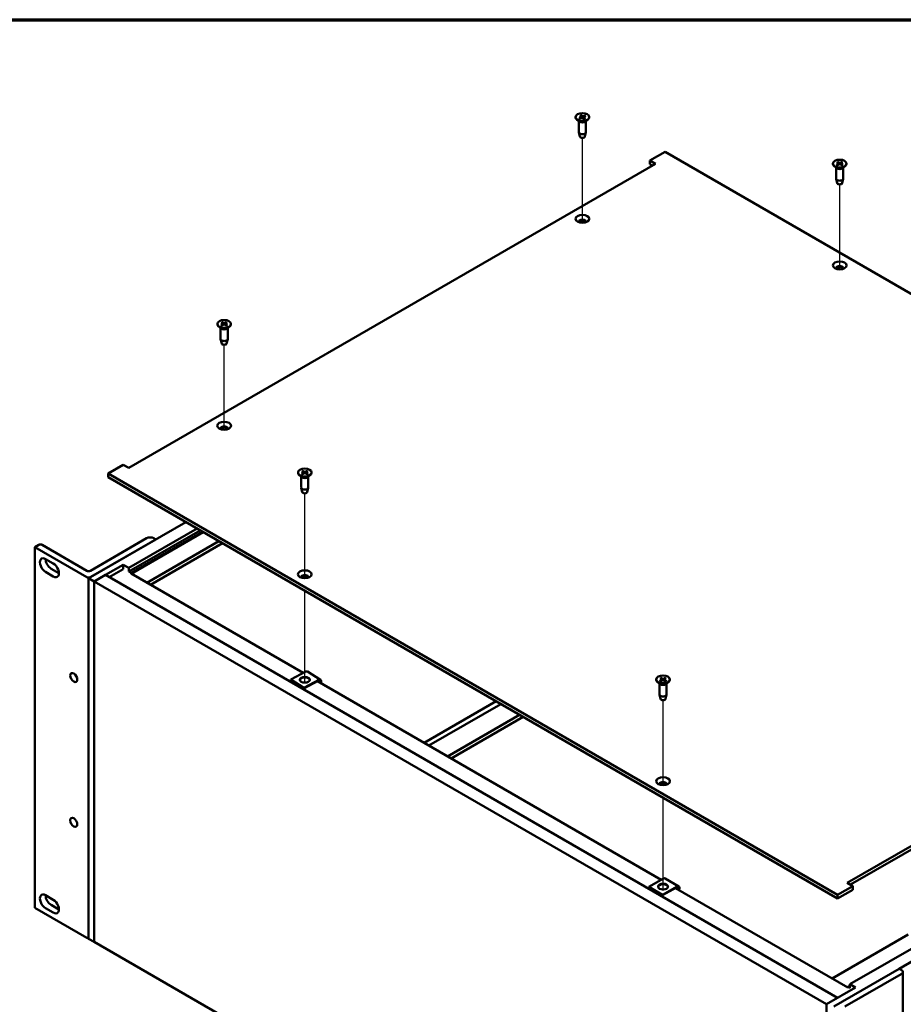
# Model space of a CAD drawing. Header units: millimetres. Extents: x 25 to 1702, y 51 to 1067.
# Tile 11 of 12: x 1146 to 1465, y 711 to 1067. Entities that reach past the tile are written whole.
import ezdxf

# ---------------------------------------------------------------- set-up
doc = ezdxf.new("R2010")
doc.units = ezdxf.units.MM
doc.header["$LTSCALE"] = 2
for name, color, linetype, lineweight in [('Border (ANSI)', 7, 'Continuous', 70), ('Tweak Trail (ANSI)', 7, 'Continuous', 25), ('Visible (ANSI)', 7, 'Continuous', 50)]:
    doc.layers.add(name, color=color, linetype=linetype, lineweight=lineweight)

# ---------------------------------------------------------------- blocks, each defined once
blk = doc.blocks.new('Borders Default Border')
at = {"layer": 'Border (ANSI)', "flags": 128}
blk.add_lwpolyline([(12.7, 25.4), (12.7, 533.4), (850.9, 533.4), (850.9, 25.4), (12.7, 25.4)], dxfattribs=at)

msp = doc.modelspace()

# ---------------------------------------------------------------- linework, layer by layer
at = {"layer": 'Tweak Trail (ANSI)'}
for p, q in [((1349.4924, 993.5058), (1349.4924, 1024.1563)), ((1442.3585, 976.7053), (1442.3585, 1007.3559)), ((1220.1768, 918.8453), (1220.1768, 949.4959)), ((1249.276, 865.2291), (1249.276, 895.8796)), ((1249.276, 827.5669), (1249.276, 860.7057)), ((1378.5917, 790.5686), (1378.5917, 821.2191)), ((1378.5917, 752.9065), (1378.5917, 786.0453))]:
    msp.add_line(p, q, dxfattribs=at)
at = {"layer": 'Visible (ANSI)'}
for p, q in [((1347.0493, 1031.6771), (1347.0493, 1031.5582)), ((1348.462, 1029.988), (1347.5258, 1030.7212)), ((1348.2901, 1031.3035), (1349.0362, 1031.6431)), ((1348.5183, 1032.2294), (1349.0707, 1031.7832)), ((1348.5357, 1031.1147), (1349.3086, 1031.4336)), ((1348.8455, 1032.3712), (1349.4336, 1031.9405)), ((1349.1038, 1031.7249), (1349.1118, 1031.3524)), ((1350.1394, 1030.9829), (1349.5513, 1031.4136)), ((1350.4492, 1032.2395), (1349.6763, 1031.9205)), ((1349.8811, 1031.6318), (1349.8714, 1031.1792)), ((1350.4665, 1031.1247), (1349.9142, 1031.5709)), ((1350.6948, 1032.0506), (1349.9487, 1031.711)), ((1350.5229, 1029.988), (1351.4591, 1030.7212)), ((1351.9356, 1031.6771), (1351.9356, 1031.5582)), ((1348.2123, 1030.1835), (1348.2123, 1026.2268)), ((1350.7726, 1030.1835), (1350.7726, 1026.2268)), ((1348.5984, 1024.6044), (1348.225, 1026.123)), ((1350.3864, 1024.6044), (1350.7599, 1026.123)), ((1379.3553, 1019.1387), (1373.8505, 1015.9605)), ((1642.696, 867.0989), (1379.3553, 1019.1387)), ((1375.8711, 1014.794), (1185.7795, 905.0446)), ((1373.8505, 1015.9605), (1375.8711, 1014.794)), ((1373.8505, 1015.9605), (1373.8505, 1014.6378)), ((1374.7255, 1014.1326), (1373.8505, 1014.6378)), ((1439.9154, 1014.8766), (1439.9154, 1014.7577)), ((1441.3281, 1013.1875), (1440.3919, 1013.9208)), ((1441.0784, 1013.3831), (1441.0784, 1009.4264)), ((1441.2337, 1014.4298), (1441.9114, 1014.8142)), ((1441.2862, 1015.3646), (1441.9193, 1014.9557)), ((1441.5134, 1014.2575), (1442.2217, 1014.623)), ((1441.5846, 1015.5261), (1442.2504, 1015.1348)), ((1441.9645, 1014.8886), (1441.9729, 1014.4947)), ((1443.1324, 1014.2272), (1442.4667, 1014.6184)), ((1443.2037, 1015.4957), (1442.4954, 1015.1302)), ((1442.7526, 1014.8672), (1442.7438, 1014.4556)), ((1443.4309, 1014.3887), (1442.7978, 1014.7976)), ((1443.4834, 1015.3234), (1442.8057, 1014.9391)), ((1443.389, 1013.1875), (1444.3252, 1013.9208)), ((1443.6387, 1013.3831), (1443.6387, 1009.4264)), ((1444.8017, 1014.8766), (1444.8017, 1014.7577)), ((1441.4645, 1007.8039), (1441.0911, 1009.3225)), ((1443.2525, 1007.8039), (1443.626, 1009.3225)), ((1217.7336, 957.0166), (1217.7336, 956.8977)), ((1219.1463, 955.3275), (1218.2101, 956.0608)), ((1219.0776, 957.4842), (1219.7333, 957.0874)), ((1219.0776, 956.549), (1219.7333, 956.9458)), ((1219.3668, 957.6512), (1220.0542, 957.2726)), ((1219.3668, 956.382), (1220.0542, 956.7606)), ((1219.7824, 957.0179), (1219.791, 956.6156)), ((1220.9867, 957.6512), (1220.2993, 957.2726)), ((1220.9867, 956.382), (1220.2993, 956.7606)), ((1220.5711, 957.0179), (1220.5625, 956.6156)), ((1221.2759, 957.4842), (1220.6202, 957.0874)), ((1221.2759, 956.549), (1220.6202, 956.9458)), ((1221.2072, 955.3275), (1222.1434, 956.0608)), ((1222.6199, 957.0166), (1222.6199, 956.8977)), ((1218.8966, 955.5231), (1218.8966, 951.5664)), ((1221.4569, 955.5231), (1221.4569, 951.5664)), ((1219.2827, 949.9439), (1218.9093, 951.4625)), ((1221.0708, 949.9439), (1221.4442, 951.4625)), ((1183.759, 906.2111), (1178.2542, 903.0329)), ((1185.7795, 905.0446), (1183.759, 906.2111)), ((1178.2542, 903.0329), (1441.5949, 750.9931)), ((1178.2542, 903.0329), (1178.2542, 901.7102)), ((1246.8328, 903.4003), (1246.8328, 903.2815)), ((1248.1768, 903.868), (1248.8325, 903.4711)), ((1248.1768, 902.9327), (1248.8325, 903.3296)), ((1248.466, 904.035), (1249.1534, 903.6564)), ((1248.466, 902.7657), (1249.1534, 903.1443)), ((1248.8816, 903.4016), (1248.8902, 902.9994)), ((1250.0859, 904.035), (1249.3985, 903.6564)), ((1250.0859, 902.7657), (1249.3985, 903.1443)), ((1249.6703, 903.4016), (1249.6617, 902.9994)), ((1250.3752, 903.868), (1249.7194, 903.4711)), ((1250.3752, 902.9327), (1249.7194, 903.3296)), ((1251.7191, 903.4003), (1251.7191, 903.2815)), ((1441.5949, 749.6704), (1178.2542, 901.7102)), ((1248.2455, 901.7112), (1247.3093, 902.4445)), ((1247.9958, 901.9068), (1247.9958, 897.9501)), ((1250.3064, 901.7112), (1251.2426, 902.4445)), ((1250.5561, 901.9068), (1250.5561, 897.9501)), ((1248.382, 896.3276), (1248.0085, 897.8462)), ((1250.17, 896.3276), (1250.5434, 897.8462)), ((1206.3327, 885.4991), (1171.2443, 865.2408)), ((1185.7859, 868.9701), (1210.3738, 883.1659)), ((1211.5377, 882.4939), (1185.7859, 867.6261)), ((1212.346, 882.0273), (1186.5941, 867.1595)), ((1212.5884, 881.8873), (1186.6088, 866.8879)), ((1192.1976, 879.6784), (1171.8807, 867.9484)), ((1171.8807, 865.6152), (1195.4909, 879.2467)), ((1218.246, 878.6209), (1192.2663, 863.6215)), ((1219.5391, 877.8743), (1193.5595, 862.8749)), ((1195.4909, 879.2467), (1194.7432, 879.6784)), ((1195.4909, 879.2467), (1195.4909, 879.2396)), ((1220.291, 877.4239), (1219.5222, 877.8645)), ((1153.2311, 877.246), (1151.8469, 876.4469)), ((1151.8469, 876.4469), (1151.8469, 746.3511)), ((1151.8469, 876.4469), (1170.6079, 865.6152)), ((1170.6079, 867.9484), (1154.5039, 877.246)), ((1155.7098, 872.1635), (1158.4909, 870.5578)), ((1158.4909, 865.8916), (1155.7098, 867.4972)), ((1157.7304, 868.6638), (1160.5114, 867.0581)), ((1183.7653, 870.1367), (1177.3142, 866.4121)), ((1183.7653, 868.5222), (1178.7124, 865.6049)), ((1183.7653, 870.1367), (1183.7653, 868.5222)), ((1185.7859, 868.9701), (1183.7653, 870.1367)), ((1185.7859, 867.6261), (1185.7859, 868.9701)), ((1186.5941, 867.1595), (1185.7859, 867.6261)), ((1186.5941, 866.889), (1186.5941, 867.1595)), ((1173.2648, 864.0742), (1171.2443, 865.2408)), ((1171.2443, 865.2408), (1171.2443, 735.1449)), ((1177.3059, 866.4169), (1173.2648, 864.0838)), ((1173.2648, 864.0838), (1437.5601, 711.4928)), ((1173.2648, 733.9879), (1173.2648, 864.0838)), ((1173.2648, 864.0742), (1173.2648, 733.9784)), ((1441.6012, 713.8259), (1177.3059, 866.4169)), ((1248.6789, 831.0517), (1186.6005, 866.8927)), ((1445.0791, 755.3379), (1635.1706, 865.0873)), ((1635.1706, 863.7645), (1446.2246, 754.6765)), ((1249.6035, 831.5402), (1244.1919, 828.6815)), ((1254.976, 828.5639), (1250.2068, 831.5732)), ((1463.8335, 724.319), (1649.7059, 831.6325)), ((1248.9611, 825.6721), (1244.1919, 828.6815)), ((1244.1919, 828.6815), (1244.1919, 828.4933)), ((1248.9611, 825.4839), (1244.1919, 828.4933)), ((1248.9611, 825.6721), (1254.3727, 828.5308)), ((1254.3727, 828.3426), (1248.9611, 825.4839)), ((1377.9441, 756.4204), (1253.8497, 828.0664)), ((1376.1485, 828.7399), (1376.1485, 828.621)), ((1377.4925, 829.2075), (1378.1482, 828.8107)), ((1377.4925, 828.2723), (1378.1482, 828.6691)), ((1377.7817, 829.3745), (1378.4691, 828.9959)), ((1377.7817, 828.1053), (1378.4691, 828.4839)), ((1378.1973, 828.7412), (1378.2059, 828.3389)), ((1379.4016, 829.3745), (1378.7142, 828.9959)), ((1379.4016, 828.1053), (1378.7142, 828.4839)), ((1378.986, 828.7412), (1378.9774, 828.3389)), ((1379.6908, 829.2075), (1379.0351, 828.8107)), ((1379.6908, 828.2723), (1379.0351, 828.6691)), ((1381.0348, 828.7399), (1381.0348, 828.621)), ((1635.1643, 827.9032), (1446.0401, 718.7123)), ((1248.9611, 825.4839), (1248.9611, 825.6721)), ((1377.5612, 827.0508), (1376.625, 827.7841)), ((1377.3115, 827.2464), (1377.3115, 823.2897)), ((1379.6221, 827.0508), (1380.5583, 827.7841)), ((1379.8718, 827.2464), (1379.8718, 823.2897)), ((1292.343, 805.8422), (1318.3227, 820.8416)), ((1377.6976, 821.6672), (1377.3242, 823.1858)), ((1379.4857, 821.6672), (1379.8591, 823.1858)), ((1294.0507, 804.8563), (1320.0303, 819.8557)), ((1300.8266, 800.9442), (1326.8063, 815.9436)), ((1302.1197, 800.1976), (1328.0994, 815.197)), ((1378.772, 756.8839), (1373.506, 753.9359)), ((1384.2684, 754.0038), (1379.3503, 756.9322)), ((1378.4241, 751.0075), (1373.506, 753.9359)), ((1373.506, 753.9359), (1373.506, 753.7477)), ((1378.4241, 750.8193), (1373.506, 753.7477)), ((1378.4241, 751.0075), (1383.69, 753.9555)), ((1383.69, 753.7673), (1378.4241, 750.8193)), ((1445.2319, 717.5718), (1383.1059, 753.4403)), ((1441.5949, 750.9931), (1447.0997, 754.1713)), ((1447.0997, 754.1713), (1445.0791, 755.3379)), ((1447.0997, 754.1713), (1447.0997, 752.8486)), ((1155.7098, 750.8402), (1158.4909, 749.2346)), ((1378.4241, 750.8193), (1378.4241, 751.0075)), ((1447.0997, 752.8486), (1441.5949, 749.6704)), ((1441.5949, 750.9931), (1441.5949, 749.6704)), ((1151.8469, 746.3511), (1170.6079, 735.5194)), ((1158.4909, 744.5683), (1155.7098, 746.174)), ((1157.7304, 747.3405), (1160.5114, 745.7349)), ((1439.5889, 720.8298), (1467.0227, 736.6686)), ((1173.2648, 733.9784), (1171.2443, 735.1449)), ((1173.2648, 733.9879), (1437.5601, 581.397)), ((1173.2731, 733.9831), (1173.2648, 733.9784)), ((1440.2171, 710.6911), (1463.8274, 724.3226)), ((1464.5751, 722.4211), (1444.2582, 710.6911)), ((1463.8274, 724.3226), (1464.5751, 723.8908)), ((1465.1023, 593.0602), (1465.1023, 723.156)), ((1445.2319, 717.8349), (1446.0401, 718.3015)), ((1445.2319, 717.8349), (1446.0401, 717.3683)), ((1445.2319, 717.5645), (1445.2319, 717.8349)), ((1446.0401, 717.3683), (1446.0401, 718.7123)), ((1446.0401, 718.7123), (1448.0606, 717.5457)), ((1448.0606, 717.5457), (1437.5601, 711.4832)), ((1437.5601, 711.4928), (1441.6012, 713.8259)), ((1437.5601, 581.397), (1437.5601, 711.4928)), ((1441.6012, 713.8259), (1441.6012, 713.8164))]:
    msp.add_line(p, q, dxfattribs=at)
for centre, major_axis in [((1349.4924, 1031.6771), (-2.4432, 0)), ((1442.3585, 1014.8766), (-2.4432, 0)), ((1349.4924, 994.9347), (-2.475, 0)), ((1442.3585, 978.1343), (-2.475, 0)), ((1220.1768, 957.0166), (2.4432, 0)), ((1220.1768, 920.2743), (-2.475, 0)), ((1249.276, 903.4003), (2.4432, 0)), ((1249.276, 866.658), (-2.475, 0)), ((1165.91, 829.4108), (0.8973, -1.5541)), ((1249.2823, 828.6062), (-1.8, 0)), ((1378.5917, 828.7399), (2.4432, 0)), ((1378.5917, 791.9976), (-2.475, 0)), ((1165.91, 777.1485), (0.8973, -1.5541)), ((1378.598, 753.9457), (-1.8, 0))]:
    msp.add_ellipse(centre, major_axis=major_axis, ratio=0.57735027, dxfattribs=at)
for centre, major_axis, ratio, start_param, end_param in [((1349.4924, 1031.5582), (2.4432, 0), 0.57735027, 3.14159265, 6.28318531), ((1348.9262, 1031.7236), (0.1776, 0), 0.57735027, 5.37993207, 6.90366812), ((1349.4118, 1031.3502), (-0.1776, 0), 0.57735027, 3.80913575, 5.33287179), ((1349.573, 1032.004), (0.1776, 0), 0.57735027, 3.80913575, 5.33287179), ((1350.0586, 1031.6305), (-0.1776, 0), 0.57735027, 5.37993207, 6.90366812), ((1349.4924, 1030.4265), (-1.2802, 0), 0.57735027, 0.6351932, 2.50639946), ((1349.4924, 1026.2268), (1.2802, 0), 0.57735027, 3.14159267, 6.28318531), ((1349.4924, 1024.6776), (-0.903, 0), 0.57735027, 0.14103652, 3.00055613), ((1442.3585, 1014.7577), (2.4432, 0), 0.57735027, 3.14159265, 6.28318531), ((1442.3585, 1013.6261), (-1.2802, 0), 0.57735027, 0.6351932, 2.50639946), ((1441.7869, 1014.8873), (0.1776, 0), 0.57735027, 5.48889487, 7.01263092), ((1442.34, 1014.5466), (-0.1776, 0), 0.57735027, 3.91809855, 5.44183459), ((1442.3771, 1015.2066), (0.1776, 0), 0.57735027, 3.91809855, 5.44183459), ((1442.9302, 1014.8659), (-0.1776, 0), 0.57735027, 5.48889487, 7.01263092), ((1442.3585, 1009.4264), (1.2802, 0), 0.57735027, 3.14159265, 6.28318531), ((1442.3585, 1007.8772), (-0.903, 0), 0.57735027, 0.14103652, 3.00055613), ((1349.4924, 993.878), (1.35, 0), 0.57735027, 6.08903434, 9.61892893), ((1349.4924, 993.612), (1.35, 0), 0.57735027, 0.17150661, 2.97008604), ((1442.3585, 977.0776), (1.35, 0), 0.57735027, 6.08903434, 9.61892893), ((1442.3585, 976.8116), (1.35, 0), 0.57735027, 0.17150661, 2.97008604), ((1220.1768, 956.8977), (2.4432, 0), 0.57735027, 3.14159265, 6.28318531), ((1219.6048, 957.0166), (0.1776, 0), 0.57735027, 5.52131728, 7.04505333), ((1220.1768, 957.3468), (0.1776, 0), 0.57735027, 3.95052096, 5.474257), ((1220.1768, 956.6864), (-0.1776, 0), 0.57735027, 3.95052096, 5.474257), ((1220.7487, 957.0166), (-0.1776, 0), 0.57735027, 5.52131728, 7.04505333), ((1220.1768, 955.7661), (-1.2802, 0), 0.57735027, 0.6351932, 2.50639946), ((1220.1768, 951.5664), (1.2802, 0), 0.57735027, 3.14159263, 6.28318531), ((1220.1768, 950.0172), (-0.903, 0), 0.57735027, 0.14103652, 3.00055613), ((1220.1768, 919.2176), (1.35, 0), 0.57735027, 6.08903434, 9.61892893), ((1220.1768, 918.9515), (1.35, 0), 0.57735027, 0.17150661, 2.97008604), ((1249.276, 903.2815), (2.4432, 0), 0.57735027, 3.14159265, 6.28318531), ((1248.704, 903.4003), (0.1776, 0), 0.57735027, 5.52131728, 7.04505333), ((1249.276, 903.7305), (0.1776, 0), 0.57735027, 3.95052096, 5.474257), ((1249.276, 903.0701), (-0.1776, 0), 0.57735027, 3.95052096, 5.474257), ((1249.8479, 903.4003), (-0.1776, 0), 0.57735027, 5.52131728, 7.04505333), ((1249.276, 902.1498), (-1.2802, 0), 0.57735027, 0.6351932, 2.50639946), ((1249.276, 897.9501), (1.2802, 0), 0.57735027, 3.14159265, 6.28318531), ((1249.276, 896.4009), (-0.903, 0), 0.57735027, 0.14103652, 3.00055613), ((1193.4704, 878.9435), (-1.8, 0), 0.57735027, 3.92699082, 5.49778714), ((1153.8675, 876.8786), (-0.9, 0), 0.57735027, 3.92699082, 5.49778714), ((1220.291, 878.347), (-0.5684, 0.9772), 0.57947741, 2.3543421, 2.53870531), ((1155.7098, 869.8303), (-1.4287, 2.4747), 0.57735027, 5.49778714, 8.6393798), ((1157.7304, 870.9969), (1.4288, -2.4747), 0.57735027, 3.92699082, 5.49778714), ((1158.4909, 868.2247), (1.4287, -2.4747), 0.57735027, 5.49778714, 8.6393798), ((1171.2443, 868.3158), (-0.9, 0), 0.57735027, 0.78539816, 2.35619449), ((1171.2443, 865.9827), (0.9, 0), 0.57735027, 3.92699082, 5.49778714), ((1249.276, 865.6013), (1.35, 0), 0.57735027, 6.08903434, 9.61892893), ((1249.276, 865.3353), (1.35, 0), 0.57735027, 0.17150661, 2.97008604), ((1249.6035, 830.6172), (0.6033, 0.9561), 0.6023901, 0, 0.80858909), ((1249.2823, 828.418), (1.8, 0), 0.57735027, 0.09067008, 3.05092257), ((1254.3727, 827.6078), (0.6033, 0.9561), 0.6023901, 4.856384, 7.0917744), ((1254.3727, 827.6078), (0.4803, 0.7611), 0.6023901, 4.88740884, 7.0917744), ((1378.5917, 828.621), (2.4432, 0), 0.57735027, 3.14159265, 6.28318531), ((1378.0197, 828.7399), (0.1776, 0), 0.57735027, 5.52131728, 7.04505333), ((1378.5917, 829.0701), (0.1776, 0), 0.57735027, 3.95052096, 5.474257), ((1378.5917, 828.4097), (-0.1776, 0), 0.57735027, 3.95052096, 5.474257), ((1379.1636, 828.7399), (-0.1776, 0), 0.57735027, 5.52131728, 7.04505333), ((1249.2823, 826.9483), (1.125, 0), 0.57735027, 1.32796123, 1.81363142), ((1378.5917, 827.4893), (-1.2802, 0), 0.57735027, 0.6351932, 2.50639946), ((1378.5917, 823.2897), (1.2802, 0), 0.57735027, 3.14159265, 6.28318531), ((1378.5917, 821.7405), (-0.903, 0), 0.57735027, 0.14103652, 3.00055613), ((1378.5917, 790.9409), (1.35, 0), 0.57735027, 6.08903434, 9.61892893), ((1378.5917, 790.6748), (1.35, 0), 0.57735027, 0.17150661, 2.97008604), ((1378.772, 755.9609), (0.5784, 0.9713), 0.58618376, 0, 0.79322774), ((1378.598, 753.7575), (1.8, 0), 0.57735027, 0.09067008, 3.05092257), ((1383.69, 753.0324), (0.5784, 0.9713), 0.58618376, 4.77435164, 7.07641305), ((1383.69, 753.0324), (0.4604, 0.7733), 0.58618376, 4.7882192, 7.07641305), ((1155.7098, 748.5071), (-1.4287, 2.4747), 0.57735027, 5.49778714, 8.6393798), ((1157.7304, 749.6737), (1.4288, -2.4747), 0.57735027, 3.92699082, 5.49778714), ((1378.598, 752.2878), (1.125, 0), 0.57735027, 1.32796123, 1.81363142), ((1158.4909, 746.9015), (1.4287, -2.4747), 0.57735027, 5.49778714, 8.6393798), ((1171.2443, 735.8868), (0.9, 0), 0.57735027, 3.92699082, 4.71238898), ((1463.3023, 723.156), (1.8, 0), 0.57735027, 5.49778714, 7.06858347)]:
    msp.add_ellipse(centre, major_axis=major_axis, ratio=ratio, start_param=start_param, end_param=end_param, dxfattribs=at)
for points, knots in [([(1348.2901, 1031.3035), (1348.2982, 1031.3072), (1348.3078, 1031.3096), (1348.3229, 1031.31), (1348.3311, 1031.308), (1348.3398, 1031.303), (1348.3426, 1031.3006), (1348.3452, 1031.2979)], [0.01365395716, 0.01365395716, 0.01365395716, 0.01365395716, 0.01710884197, 0.01710884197, 0.0205337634, 0.0205337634, 0.02226172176, 0.02226172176, 0.02226172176, 0.02226172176]), ([(1348.5638, 1031.1263), (1348.5511, 1031.1336), (1348.5388, 1031.1411), (1348.5087, 1031.1602), (1348.4913, 1031.172), (1348.458, 1031.196), (1348.4421, 1031.2083), (1348.4117, 1031.2332), (1348.3973, 1031.2459), (1348.3701, 1031.2717), (1348.3573, 1031.2847), (1348.3452, 1031.2979)], [1.434252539, 1.434252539, 1.434252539, 1.434252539, 1.47639271, 1.47639271, 1.539785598, 1.539785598, 1.603178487, 1.603178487, 1.666571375, 1.666571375, 1.729964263, 1.729964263, 1.729964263, 1.729964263]), ([(1348.8455, 1032.3712), (1348.8519, 1032.3665), (1348.8594, 1032.359), (1348.8711, 1032.3439), (1348.8774, 1032.3337), (1348.8853, 1032.317), (1348.8887, 1032.308), (1348.8911, 1032.2999)], [0.01365395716, 0.01365395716, 0.01365395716, 0.01365395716, 0.01710884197, 0.01710884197, 0.0205337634, 0.0205337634, 0.02328385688, 0.02328385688, 0.02328385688, 0.02328385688]), ([(1350.4316, 1031.1324), (1350.4129, 1031.1213), (1350.3936, 1031.1105), (1350.3538, 1031.0895), (1350.3332, 1031.0794), (1350.291, 1031.0598), (1350.2693, 1031.0504), (1350.2247, 1031.0323), (1350.2019, 1031.0236), (1350.1598, 1031.0087), (1350.1407, 1031.0023), (1350.1212, 1030.9962)], [6.125267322, 6.125267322, 6.125267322, 6.125267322, 6.188249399, 6.188249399, 6.251231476, 6.251231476, 6.314213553, 6.314213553, 6.37719563, 6.37719563, 6.428133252, 6.428133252, 6.428133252, 6.428133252]), ([(1350.3889, 1032.1768), (1350.3921, 1032.1845), (1350.3966, 1032.1928), (1350.4071, 1032.208), (1350.4154, 1032.217), (1350.4309, 1032.2299), (1350.4408, 1032.236), (1350.4492, 1032.2395)], [0.03129953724, 0.03129953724, 0.03129953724, 0.03129953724, 0.03404963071, 0.03404963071, 0.03747455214, 0.03747455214, 0.04092943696, 0.04092943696, 0.04092943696, 0.04092943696]), ([(1350.4316, 1031.1324), (1350.4316, 1031.1324), (1350.4317, 1031.1325), (1350.4361, 1031.135), (1350.4422, 1031.1358), (1350.4534, 1031.1333), (1350.4605, 1031.1295), (1350.4665, 1031.1247)], [0.03400133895, 0.03400133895, 0.03400133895, 0.03400133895, 0.03404963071, 0.03404963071, 0.03747455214, 0.03747455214, 0.04092943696, 0.04092943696, 0.04092943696, 0.04092943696]), ([(1441.2337, 1014.4298), (1441.2411, 1014.434), (1441.2498, 1014.437), (1441.2635, 1014.4382), (1441.2709, 1014.4368), (1441.2778, 1014.4329), (1441.2793, 1014.4318), (1441.2807, 1014.4305)], [0.01365395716, 0.01365395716, 0.01365395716, 0.01365395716, 0.01710884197, 0.01710884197, 0.0205337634, 0.0205337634, 0.02152607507, 0.02152607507, 0.02152607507, 0.02152607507]), ([(1441.5373, 1014.2699), (1441.5219, 1014.277), (1441.5067, 1014.2844), (1441.4716, 1014.3023), (1441.452, 1014.313), (1441.4139, 1014.335), (1441.3956, 1014.3464), (1441.3603, 1014.3696), (1441.3433, 1014.3814), (1441.3109, 1014.4057), (1441.2954, 1014.418), (1441.2807, 1014.4306)], [1.430463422, 1.430463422, 1.430463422, 1.430463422, 1.476576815, 1.476576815, 1.539794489, 1.539794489, 1.603012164, 1.603012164, 1.666229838, 1.666229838, 1.729447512, 1.729447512, 1.729447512, 1.729447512]), ([(1441.5846, 1015.5261), (1441.5919, 1015.5218), (1441.6004, 1015.5148), (1441.6137, 1015.5005), (1441.6208, 1015.4906), (1441.6299, 1015.4745), (1441.6337, 1015.4658), (1441.6364, 1015.4578)], [0.01365395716, 0.01365395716, 0.01365395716, 0.01365395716, 0.01710884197, 0.01710884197, 0.0205337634, 0.0205337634, 0.02328385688, 0.02328385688, 0.02328385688, 0.02328385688]), ([(1443.3885, 1014.3924), (1443.3722, 1014.3804), (1443.3553, 1014.3685), (1443.32, 1014.3454), (1443.3016, 1014.3341), (1443.2636, 1014.3121), (1443.2439, 1014.3015), (1443.2033, 1014.2808), (1443.1823, 1014.2709), (1443.1445, 1014.2539), (1443.1277, 1014.2468), (1443.1107, 1014.2399)], [6.124824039, 6.124824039, 6.124824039, 6.124824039, 6.187946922, 6.187946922, 6.251069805, 6.251069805, 6.314192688, 6.314192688, 6.377315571, 6.377315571, 6.425409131, 6.425409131, 6.425409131, 6.425409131]), ([(1443.1485, 1015.4295), (1443.1514, 1015.4374), (1443.1555, 1015.4459), (1443.1652, 1015.4617), (1443.1728, 1015.4713), (1443.1869, 1015.4851), (1443.196, 1015.4918), (1443.2037, 1015.4957)], [0.03129953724, 0.03129953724, 0.03129953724, 0.03129953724, 0.03404963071, 0.03404963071, 0.03747455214, 0.03747455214, 0.04092943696, 0.04092943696, 0.04092943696, 0.04092943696]), ([(1443.3885, 1014.3924), (1443.3893, 1014.3931), (1443.3902, 1014.3937), (1443.3961, 1014.397), (1443.403, 1014.3982), (1443.4158, 1014.3964), (1443.424, 1014.3931), (1443.4309, 1014.3887)], [0.03343884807, 0.03343884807, 0.03343884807, 0.03343884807, 0.03404963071, 0.03404963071, 0.03747455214, 0.03747455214, 0.04092943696, 0.04092943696, 0.04092943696, 0.04092943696]), ([(1219.0776, 956.549), (1219.0847, 956.5533), (1219.0932, 956.5564), (1219.1064, 956.5579), (1219.1136, 956.5566), (1219.1199, 956.5531), (1219.1211, 956.5522), (1219.1223, 956.5513)], [0.01365395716, 0.01365395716, 0.01365395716, 0.01365395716, 0.01710884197, 0.01710884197, 0.0205337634, 0.0205337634, 0.02133057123, 0.02133057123, 0.02133057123, 0.02133057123]), ([(1219.3896, 956.3946), (1219.3734, 956.4016), (1219.3574, 956.4089), (1219.3209, 956.4263), (1219.3006, 956.4367), (1219.2613, 956.458), (1219.2422, 956.469), (1219.2055, 956.4916), (1219.1879, 956.5032), (1219.154, 956.5269), (1219.1378, 956.539), (1219.1223, 956.5513)], [4.571081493, 4.571081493, 4.571081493, 4.571081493, 4.618215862, 4.618215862, 4.681385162, 4.681385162, 4.744554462, 4.744554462, 4.807723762, 4.807723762, 4.870893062, 4.870893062, 4.870893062, 4.870893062]), ([(1219.3668, 957.6512), (1219.3743, 957.6471), (1219.3831, 957.6403), (1219.3968, 957.6262), (1219.4042, 957.6165), (1219.4135, 957.6005), (1219.4175, 957.5919), (1219.4203, 957.5839)], [0.01365395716, 0.01365395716, 0.01365395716, 0.01365395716, 0.01710884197, 0.01710884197, 0.0205337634, 0.0205337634, 0.02328385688, 0.02328385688, 0.02328385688, 0.02328385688]), ([(1220.9332, 957.5839), (1220.936, 957.5919), (1220.94, 957.6005), (1220.9493, 957.6165), (1220.9567, 957.6262), (1220.9704, 957.6403), (1220.9792, 957.6471), (1220.9867, 957.6512)], [0.03129953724, 0.03129953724, 0.03129953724, 0.03129953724, 0.03404963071, 0.03404963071, 0.03747455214, 0.03747455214, 0.04092943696, 0.04092943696, 0.04092943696, 0.04092943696]), ([(1221.2312, 956.5513), (1221.2157, 956.539), (1221.1995, 956.5269), (1221.1656, 956.5032), (1221.148, 956.4916), (1221.1113, 956.469), (1221.0922, 956.458), (1221.0529, 956.4367), (1221.0326, 956.4263), (1220.9961, 956.4089), (1220.9801, 956.4016), (1220.9639, 956.3946)], [2.983088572, 2.983088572, 2.983088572, 2.983088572, 3.046257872, 3.046257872, 3.109427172, 3.109427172, 3.172596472, 3.172596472, 3.235765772, 3.235765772, 3.282900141, 3.282900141, 3.282900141, 3.282900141]), ([(1221.2312, 956.5513), (1221.2324, 956.5522), (1221.2336, 956.5531), (1221.2399, 956.5566), (1221.2471, 956.5579), (1221.2603, 956.5564), (1221.2688, 956.5533), (1221.2759, 956.549)], [0.03325282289, 0.03325282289, 0.03325282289, 0.03325282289, 0.03404963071, 0.03404963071, 0.03747455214, 0.03747455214, 0.04092943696, 0.04092943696, 0.04092943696, 0.04092943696]), ([(1248.1768, 902.9327), (1248.1839, 902.937), (1248.1924, 902.9402), (1248.2057, 902.9417), (1248.2128, 902.9404), (1248.2192, 902.9368), (1248.2203, 902.936), (1248.2215, 902.935)], [0.01365395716, 0.01365395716, 0.01365395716, 0.01365395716, 0.01710884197, 0.01710884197, 0.0205337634, 0.0205337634, 0.02133057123, 0.02133057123, 0.02133057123, 0.02133057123]), ([(1248.4888, 902.7783), (1248.4726, 902.7853), (1248.4566, 902.7926), (1248.4201, 902.81), (1248.3998, 902.8204), (1248.3605, 902.8417), (1248.3414, 902.8527), (1248.3047, 902.8753), (1248.2871, 902.8869), (1248.2532, 902.9106), (1248.237, 902.9227), (1248.2215, 902.9351)], [4.571081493, 4.571081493, 4.571081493, 4.571081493, 4.618215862, 4.618215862, 4.681385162, 4.681385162, 4.744554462, 4.744554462, 4.807723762, 4.807723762, 4.870893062, 4.870893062, 4.870893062, 4.870893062]), ([(1248.466, 904.035), (1248.4735, 904.0308), (1248.4823, 904.024), (1248.496, 904.0099), (1248.5034, 904.0002), (1248.5127, 903.9842), (1248.5167, 903.9756), (1248.5195, 903.9677)], [0.01365395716, 0.01365395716, 0.01365395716, 0.01365395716, 0.01710884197, 0.01710884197, 0.0205337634, 0.0205337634, 0.02328385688, 0.02328385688, 0.02328385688, 0.02328385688]), ([(1250.0324, 903.9677), (1250.0352, 903.9756), (1250.0392, 903.9842), (1250.0485, 904.0002), (1250.0559, 904.0099), (1250.0696, 904.024), (1250.0784, 904.0308), (1250.0859, 904.035)], [0.03129953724, 0.03129953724, 0.03129953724, 0.03129953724, 0.03404963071, 0.03404963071, 0.03747455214, 0.03747455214, 0.04092943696, 0.04092943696, 0.04092943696, 0.04092943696]), ([(1250.3304, 902.9351), (1250.3149, 902.9227), (1250.2987, 902.9106), (1250.2648, 902.8869), (1250.2472, 902.8753), (1250.2105, 902.8527), (1250.1915, 902.8417), (1250.1521, 902.8204), (1250.1318, 902.81), (1250.0953, 902.7926), (1250.0793, 902.7853), (1250.0631, 902.7783)], [2.983088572, 2.983088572, 2.983088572, 2.983088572, 3.046257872, 3.046257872, 3.109427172, 3.109427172, 3.172596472, 3.172596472, 3.235765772, 3.235765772, 3.282900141, 3.282900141, 3.282900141, 3.282900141]), ([(1250.3304, 902.935), (1250.3316, 902.936), (1250.3328, 902.9368), (1250.3391, 902.9404), (1250.3463, 902.9417), (1250.3595, 902.9402), (1250.368, 902.937), (1250.3752, 902.9327)], [0.03325282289, 0.03325282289, 0.03325282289, 0.03325282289, 0.03404963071, 0.03404963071, 0.03747455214, 0.03747455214, 0.04092943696, 0.04092943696, 0.04092943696, 0.04092943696]), ([(1377.4925, 828.2723), (1377.4996, 828.2766), (1377.5081, 828.2797), (1377.5213, 828.2812), (1377.5285, 828.2799), (1377.5348, 828.2763), (1377.536, 828.2755), (1377.5372, 828.2746)], [0.01365395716, 0.01365395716, 0.01365395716, 0.01365395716, 0.01710884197, 0.01710884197, 0.0205337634, 0.0205337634, 0.02133057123, 0.02133057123, 0.02133057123, 0.02133057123]), ([(1377.8045, 828.1178), (1377.7883, 828.1249), (1377.7723, 828.1321), (1377.7358, 828.1496), (1377.7155, 828.1599), (1377.6762, 828.1813), (1377.6571, 828.1923), (1377.6204, 828.2149), (1377.6028, 828.2265), (1377.5689, 828.2502), (1377.5527, 828.2623), (1377.5372, 828.2746)], [4.571081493, 4.571081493, 4.571081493, 4.571081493, 4.618215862, 4.618215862, 4.681385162, 4.681385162, 4.744554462, 4.744554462, 4.807723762, 4.807723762, 4.870893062, 4.870893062, 4.870893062, 4.870893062]), ([(1377.7817, 829.3745), (1377.7892, 829.3704), (1377.798, 829.3635), (1377.8117, 829.3495), (1377.8191, 829.3398), (1377.8284, 829.3238), (1377.8324, 829.3152), (1377.8352, 829.3072)], [0.01365395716, 0.01365395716, 0.01365395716, 0.01365395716, 0.01710884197, 0.01710884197, 0.0205337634, 0.0205337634, 0.02328385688, 0.02328385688, 0.02328385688, 0.02328385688]), ([(1379.3481, 829.3072), (1379.3509, 829.3152), (1379.3549, 829.3238), (1379.3642, 829.3398), (1379.3716, 829.3495), (1379.3853, 829.3635), (1379.3941, 829.3704), (1379.4016, 829.3745)], [0.03129953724, 0.03129953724, 0.03129953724, 0.03129953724, 0.03404963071, 0.03404963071, 0.03747455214, 0.03747455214, 0.04092943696, 0.04092943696, 0.04092943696, 0.04092943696]), ([(1379.6461, 828.2746), (1379.6306, 828.2623), (1379.6144, 828.2502), (1379.5805, 828.2265), (1379.5629, 828.2149), (1379.5262, 828.1923), (1379.5071, 828.1813), (1379.4678, 828.1599), (1379.4475, 828.1496), (1379.411, 828.1321), (1379.395, 828.1249), (1379.3788, 828.1178)], [2.983088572, 2.983088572, 2.983088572, 2.983088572, 3.046257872, 3.046257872, 3.109427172, 3.109427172, 3.172596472, 3.172596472, 3.235765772, 3.235765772, 3.282900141, 3.282900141, 3.282900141, 3.282900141]), ([(1379.6461, 828.2746), (1379.6473, 828.2755), (1379.6485, 828.2763), (1379.6548, 828.2799), (1379.662, 828.2812), (1379.6752, 828.2797), (1379.6837, 828.2766), (1379.6908, 828.2723)], [0.03325282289, 0.03325282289, 0.03325282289, 0.03325282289, 0.03404963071, 0.03404963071, 0.03747455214, 0.03747455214, 0.04092943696, 0.04092943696, 0.04092943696, 0.04092943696])]:
    msp.add_open_spline(points, degree=3, knots=knots, dxfattribs=at)
for points, weights in [([(1349.0282, 1031.8176), (1348.9663, 1032.0347), (1348.8911, 1032.2999)], [1.02723844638, 1.02009068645, 1.00306837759]), ([(1349.156, 1031.3706), (1349.133, 1031.4508), (1349.1078, 1031.5388)], [1.03048972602, 1.03254109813, 1.03240378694]), ([(1350.3889, 1032.1768), (1350.319, 1032.0031), (1350.258, 1031.8518)], [1.00306837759, 1.0148019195, 1.02184367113]), ([(1441.7709, 1015.0515), (1441.7092, 1015.2375), (1441.6364, 1015.4578)], [1.02477772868, 1.01744470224, 1.00306837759]), ([(1443.1485, 1015.4295), (1443.077, 1015.2293), (1443.0155, 1015.0581)], [1.00306837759, 1.01628500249, 1.02354882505]), ([(1219.554, 957.1959), (1219.4924, 957.3742), (1219.4203, 957.5839)], [1.02414191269, 1.01683390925, 1.00306837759]), ([(1220.9332, 957.5839), (1220.8611, 957.3742), (1220.7995, 957.1959)], [1.00306837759, 1.01683390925, 1.02414191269]), ([(1248.6532, 903.5796), (1248.5917, 903.7579), (1248.5195, 903.9677)], [1.02414191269, 1.01683390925, 1.00306837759]), ([(1250.0324, 903.9677), (1249.9603, 903.7579), (1249.8987, 903.5796)], [1.00306837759, 1.01683390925, 1.02414191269]), ([(1377.9689, 828.9192), (1377.9073, 829.0975), (1377.8352, 829.3072)], [1.02414191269, 1.01683390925, 1.00306837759]), ([(1379.3481, 829.3072), (1379.276, 829.0975), (1379.2144, 828.9192)], [1.00306837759, 1.01683390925, 1.02414191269])]:
    msp.add_rational_spline(points, weights, degree=2, dxfattribs=at)

# ---------------------------------------------------------------- block references
at = {"xscale": 2, "yscale": 2, "zscale": 2}
msp.add_blockref('Borders Default Border', (0, 0), dxfattribs=at)

doc.saveas('drawing.dxf')
